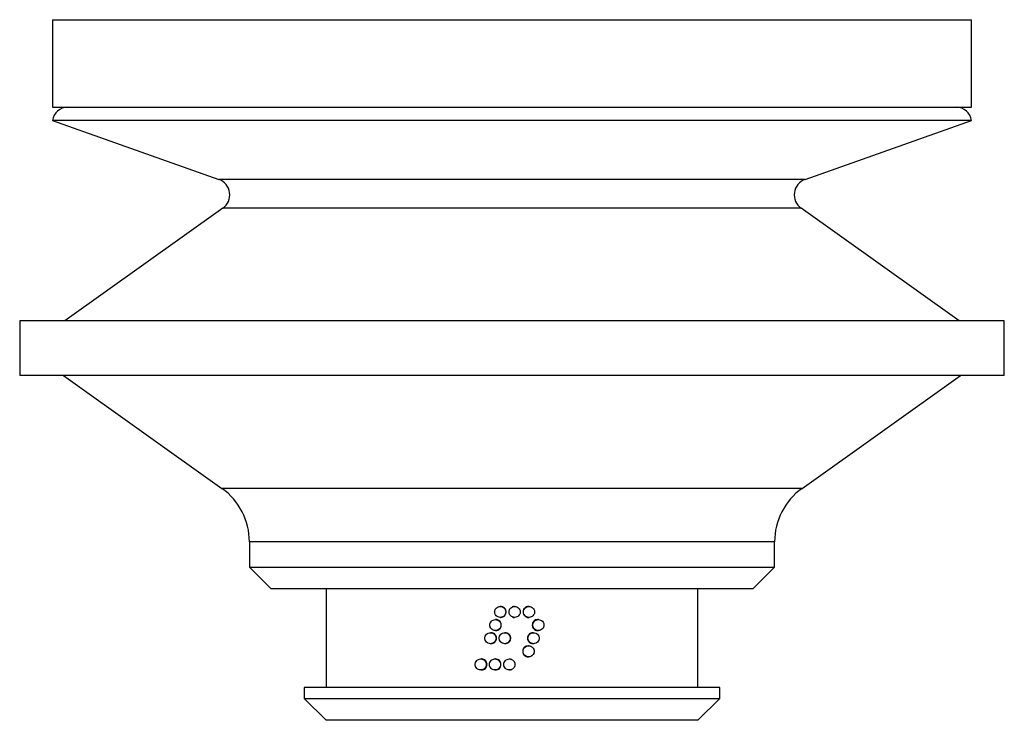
# Model space of a CAD drawing. Header units: millimetres. Extents: x 86.5 to 131.5, y 127.9 to 159.9.
import ezdxf

# ---------------------------------------------------------------- set-up
doc = ezdxf.new("R2010")
doc.units = ezdxf.units.MM

msp = doc.modelspace()

# ---------------------------------------------------------------- linework, layer by layer
at = {"color": 7, "linetype": 'Continuous', "lineweight": 25}
for p, q in [((88.049, 159.899), (88.049, 155.899)), ((88.049, 159.899), (130.049, 159.899)), ((130.049, 155.899), (130.049, 159.899)), ((88.049, 155.899), (130.049, 155.899)), ((88.045, 155.299), (95.649, 152.606)), ((109.049, 155.299), (88.045, 155.299)), ((130.054, 155.299), (109.049, 155.299)), ((122.449, 152.606), (130.054, 155.299)), ((109.049, 152.606), (95.649, 152.606)), ((122.449, 152.606), (109.049, 152.606)), ((95.834, 151.288), (88.619, 146.149)), ((109.049, 151.288), (95.834, 151.288)), ((122.264, 151.288), (109.049, 151.288)), ((129.479, 146.149), (122.264, 151.288)), ((86.549, 146.149), (86.549, 143.649)), ((109.049, 146.149), (86.549, 146.149)), ((131.549, 146.149), (109.049, 146.149)), ((131.549, 143.649), (131.549, 146.149)), ((109.049, 143.649), (86.549, 143.649)), ((88.548, 143.649), (95.789, 138.493)), ((131.549, 143.649), (109.049, 143.649)), ((122.309, 138.493), (129.55, 143.649)), ((109.049, 138.493), (95.789, 138.493)), ((122.309, 138.493), (109.049, 138.493)), ((97.049, 136.049), (97.049, 134.899)), ((109.049, 136.049), (97.049, 136.049)), ((121.049, 136.049), (109.049, 136.049)), ((121.049, 134.899), (121.049, 136.049)), ((97.049, 134.899), (98.049, 133.899)), ((97.049, 134.899), (109.049, 134.899)), ((109.049, 134.899), (121.049, 134.899)), ((120.049, 133.899), (121.049, 134.899)), ((109.049, 133.899), (98.049, 133.899)), ((100.549, 133.899), (100.549, 129.399)), ((120.049, 133.899), (109.049, 133.899)), ((117.549, 129.399), (117.549, 133.899)), ((108.528, 133.099), (108.513, 133.099)), ((109.17, 133.099), (109.166, 133.099)), ((109.826, 133.099), (109.804, 133.099)), ((108.311, 132.499), (108.289, 132.499)), ((108.513, 132.599), (108.528, 132.599)), ((109.167, 132.599), (109.17, 132.599)), ((109.804, 132.599), (109.826, 132.599)), ((110.256, 132.499), (110.221, 132.499)), ((108.093, 131.899), (108.065, 131.899)), ((108.289, 131.999), (108.311, 131.999)), ((108.73, 131.899), (108.72, 131.899)), ((110.033, 131.899), (110.005, 131.899)), ((110.221, 131.999), (110.256, 131.999)), ((108.065, 131.399), (108.093, 131.399)), ((108.721, 131.399), (108.73, 131.399)), ((109.809, 131.299), (109.787, 131.299)), ((110.005, 131.399), (110.033, 131.399)), ((107.661, 130.699), (107.62, 130.699)), ((108.294, 130.699), (108.272, 130.699)), ((108.931, 130.699), (108.928, 130.699)), ((109.788, 130.799), (109.809, 130.799)), ((107.62, 130.199), (107.661, 130.199)), ((108.272, 130.199), (108.294, 130.199)), ((108.928, 130.199), (108.932, 130.199)), ((99.549, 129.399), (99.549, 128.899)), ((109.049, 129.399), (99.549, 129.399)), ((118.549, 129.399), (109.049, 129.399)), ((118.549, 128.899), (118.549, 129.399)), ((99.549, 128.899), (100.549, 127.899)), ((99.549, 128.899), (109.049, 128.899)), ((109.049, 128.899), (118.549, 128.899)), ((117.549, 127.899), (118.549, 128.899)), ((109.049, 127.899), (100.549, 127.899)), ((117.549, 127.899), (109.049, 127.899))]:
    msp.add_line(p, q, dxfattribs=at)
for centre, radius, start, end in [((88.737, 155.199), 0.7, 90, 171.7868), ((129.361, 155.199), 0.7, 8.2132, 90), ((95.399, 151.899), 0.75, 305.46, 70.5), ((122.699, 151.899), 0.75, 109.5, 234.54), ((94.049, 136.049), 3, 0, 54.545), ((124.049, 136.049), 3, 125.455, 180)]:
    msp.add_arc(centre, radius, start, end, dxfattribs=at)
for points, knots in [([(108.256, 132.849), (108.257, 132.832), (108.259, 132.8), (108.28, 132.737), (108.327, 132.667), (108.413, 132.612), (108.513, 132.592), (108.614, 132.612), (108.699, 132.667), (108.747, 132.737), (108.767, 132.8), (108.772, 132.849), (108.767, 132.898), (108.747, 132.961), (108.699, 133.031), (108.614, 133.086), (108.513, 133.105), (108.413, 133.086), (108.327, 133.031), (108.28, 132.961), (108.259, 132.898), (108.257, 132.865), (108.256, 132.849)], [0, 0, 0, 0, 0.030987, 0.061899, 0.123975, 0.186743, 0.249996, 0.313249, 0.376018, 0.438094, 0.46899, 0.499993, 0.530824, 0.561899, 0.623975, 0.686743, 0.749996, 0.813249, 0.876018, 0.938094, 0.969154, 1, 1, 1, 1]), ([(108.528, 132.599), (108.561, 132.603), (108.626, 132.61), (108.71, 132.668), (108.765, 132.751), (108.785, 132.849), (108.765, 132.947), (108.709, 133.031), (108.627, 133.083), (108.56, 133.105), (108.528, 133.099), (108.528, 133.099)], [0, 0, 0, 0, 0.124968, 0.249978, 0.375061, 0.499948, 0.624802, 0.749958, 0.874959, 0.999968, 1, 1, 1, 1]), ([(108.913, 132.849), (108.914, 132.832), (108.916, 132.8), (108.936, 132.737), (108.984, 132.667), (109.069, 132.612), (109.17, 132.592), (109.271, 132.612), (109.356, 132.667), (109.404, 132.737), (109.424, 132.8), (109.429, 132.849), (109.424, 132.898), (109.404, 132.961), (109.356, 133.031), (109.271, 133.086), (109.17, 133.105), (109.069, 133.086), (108.983, 133.031), (108.936, 132.961), (108.915, 132.898), (108.914, 132.865), (108.913, 132.849)], [0, 0, 0, 0, 0.0309842, 0.0618926, 0.1239626, 0.1868781, 0.2499824, 0.3132292, 0.3759913, 0.4380613, 0.468954, 0.4999545, 0.5307817, 0.5618538, 0.6239238, 0.6866859, 0.7499327, 0.8130266, 0.8759171, 0.9383341, 0.9690061, 1, 1, 1, 1]), ([(109.166, 133.099), (109.133, 133.097), (109.091, 133.095), (109.058, 133.072), (109.052, 133.067)], [0, 0, 0, 0, 0.806197, 1, 1, 1, 1]), ([(109.804, 133.099), (109.771, 133.095), (109.706, 133.088), (109.624, 133.03), (109.566, 132.947), (109.558, 132.882), (109.555, 132.849)], [0, 0, 0, 0, 0.249915, 0.499916, 0.749693, 1, 1, 1, 1]), ([(109.555, 132.849), (109.558, 132.816), (109.566, 132.751), (109.624, 132.667), (109.706, 132.615), (109.772, 132.592), (109.804, 132.599), (109.804, 132.599)], [0, 0, 0, 0, 0.250336, 0.499969, 0.7499441, 0.9999362, 1, 1, 1, 1]), ([(109.57, 132.849), (109.571, 132.832), (109.572, 132.8), (109.593, 132.737), (109.64, 132.667), (109.726, 132.612), (109.826, 132.592), (109.926, 132.612), (110.012, 132.667), (110.059, 132.737), (110.079, 132.8), (110.084, 132.849), (110.079, 132.898), (110.059, 132.961), (110.012, 133.031), (109.926, 133.086), (109.826, 133.105), (109.726, 133.086), (109.64, 133.031), (109.593, 132.961), (109.572, 132.898), (109.571, 132.865), (109.57, 132.849)], [0, 0, 0, 0, 0.030987, 0.061899, 0.123975, 0.186743, 0.249996, 0.313249, 0.376018, 0.438094, 0.46899, 0.499993, 0.530824, 0.561899, 0.623975, 0.686743, 0.749996, 0.813249, 0.876018, 0.938094, 0.969154, 1, 1, 1, 1]), ([(108.033, 132.249), (108.034, 132.232), (108.036, 132.2), (108.056, 132.137), (108.103, 132.067), (108.189, 132.012), (108.289, 131.992), (108.389, 132.012), (108.475, 132.067), (108.523, 132.137), (108.542, 132.2), (108.547, 132.249), (108.542, 132.298), (108.523, 132.361), (108.475, 132.431), (108.389, 132.486), (108.289, 132.505), (108.189, 132.486), (108.103, 132.431), (108.056, 132.361), (108.036, 132.298), (108.034, 132.265), (108.033, 132.249)], [0, 0, 0, 0, 0.030987, 0.061899, 0.123975, 0.186743, 0.249996, 0.313249, 0.376018, 0.438094, 0.46899, 0.499993, 0.530824, 0.561899, 0.623975, 0.686743, 0.749996, 0.813249, 0.876018, 0.938094, 0.969154, 1, 1, 1, 1]), ([(108.311, 131.999), (108.343, 132.003), (108.408, 132.01), (108.491, 132.068), (108.547, 132.151), (108.566, 132.249), (108.547, 132.347), (108.491, 132.431), (108.409, 132.483), (108.342, 132.505), (108.311, 132.499), (108.311, 132.499)], [0, 0, 0, 0, 0.124968, 0.249978, 0.375061, 0.499948, 0.624802, 0.749958, 0.874959, 0.999968, 1, 1, 1, 1]), ([(109.052, 132.631), (109.058, 132.626), (109.091, 132.603), (109.135, 132.593), (109.167, 132.599), (109.167, 132.599)], [0, 0, 0, 0, 0.192128, 0.999793, 1, 1, 1, 1]), ([(110.221, 132.499), (110.189, 132.495), (110.124, 132.488), (110.042, 132.43), (109.984, 132.347), (109.977, 132.282), (109.973, 132.249)], [0, 0, 0, 0, 0.2499151, 0.4999163, 0.7496934, 1, 1, 1, 1]), ([(110.001, 132.249), (110.001, 132.232), (110.003, 132.2), (110.024, 132.137), (110.071, 132.067), (110.156, 132.012), (110.256, 131.992), (110.356, 132.012), (110.44, 132.067), (110.488, 132.137), (110.507, 132.2), (110.512, 132.249), (110.507, 132.298), (110.488, 132.361), (110.44, 132.431), (110.356, 132.486), (110.256, 132.505), (110.156, 132.486), (110.071, 132.431), (110.024, 132.361), (110.003, 132.298), (110.001, 132.265), (110.001, 132.249)], [0, 0, 0, 0, 0.030987, 0.061899, 0.123975, 0.186743, 0.249996, 0.313249, 0.376018, 0.438094, 0.46899, 0.499993, 0.530824, 0.561899, 0.623975, 0.686743, 0.749996, 0.813249, 0.876018, 0.938094, 0.969154, 1, 1, 1, 1]), ([(107.81, 131.649), (107.811, 131.632), (107.813, 131.6), (107.833, 131.537), (107.88, 131.467), (107.965, 131.412), (108.065, 131.392), (108.165, 131.412), (108.25, 131.467), (108.298, 131.537), (108.318, 131.6), (108.323, 131.649), (108.318, 131.698), (108.298, 131.761), (108.25, 131.831), (108.165, 131.886), (108.065, 131.905), (107.965, 131.886), (107.88, 131.831), (107.833, 131.761), (107.813, 131.698), (107.811, 131.665), (107.81, 131.649)], [0, 0, 0, 0, 0.030987, 0.061899, 0.123975, 0.186743, 0.249996, 0.313249, 0.376018, 0.438094, 0.46899, 0.499993, 0.530824, 0.561899, 0.623975, 0.686743, 0.749996, 0.813249, 0.876018, 0.938094, 0.969154, 1, 1, 1, 1]), ([(108.093, 131.399), (108.126, 131.403), (108.191, 131.41), (108.274, 131.468), (108.329, 131.551), (108.349, 131.649), (108.329, 131.747), (108.274, 131.831), (108.191, 131.883), (108.125, 131.905), (108.093, 131.899), (108.093, 131.899)], [0, 0, 0, 0, 0.124968, 0.249978, 0.375061, 0.499948, 0.624802, 0.749958, 0.874959, 0.999968, 1, 1, 1, 1]), ([(108.463, 131.649), (108.464, 131.632), (108.466, 131.6), (108.487, 131.537), (108.534, 131.467), (108.62, 131.412), (108.72, 131.392), (108.821, 131.412), (108.907, 131.467), (108.955, 131.537), (108.974, 131.6), (108.979, 131.649), (108.975, 131.698), (108.955, 131.761), (108.907, 131.831), (108.821, 131.886), (108.72, 131.905), (108.62, 131.886), (108.534, 131.831), (108.487, 131.761), (108.466, 131.698), (108.464, 131.665), (108.463, 131.649)], [0, 0, 0, 0, 0.030987, 0.061899, 0.123975, 0.186743, 0.249996, 0.313249, 0.376018, 0.438094, 0.46899, 0.499993, 0.530824, 0.561899, 0.623975, 0.686743, 0.749996, 0.813249, 0.876018, 0.938094, 0.969154, 1, 1, 1, 1]), ([(108.73, 131.399), (108.763, 131.403), (108.828, 131.41), (108.911, 131.468), (108.967, 131.551), (108.986, 131.649), (108.967, 131.747), (108.911, 131.831), (108.828, 131.883), (108.762, 131.905), (108.73, 131.899), (108.73, 131.899)], [0, 0, 0, 0, 0.124968, 0.249978, 0.375061, 0.499948, 0.624802, 0.749958, 0.874959, 0.999968, 1, 1, 1, 1]), ([(110.005, 131.899), (109.972, 131.895), (109.907, 131.888), (109.825, 131.83), (109.767, 131.747), (109.76, 131.682), (109.756, 131.649)], [0, 0, 0, 0, 0.249915, 0.499916, 0.749693, 1, 1, 1, 1]), ([(109.777, 131.649), (109.778, 131.632), (109.78, 131.6), (109.8, 131.537), (109.847, 131.467), (109.933, 131.412), (110.033, 131.392), (110.133, 131.412), (110.218, 131.467), (110.265, 131.537), (110.285, 131.6), (110.29, 131.649), (110.285, 131.698), (110.265, 131.761), (110.218, 131.831), (110.133, 131.886), (110.033, 131.905), (109.933, 131.886), (109.847, 131.831), (109.8, 131.761), (109.78, 131.698), (109.778, 131.665), (109.777, 131.649)], [0, 0, 0, 0, 0.030987, 0.061899, 0.123975, 0.186743, 0.249996, 0.313249, 0.376018, 0.438094, 0.46899, 0.499993, 0.530824, 0.561899, 0.623975, 0.686743, 0.749996, 0.813249, 0.876018, 0.938094, 0.969154, 1, 1, 1, 1]), ([(109.973, 132.249), (109.977, 132.216), (109.985, 132.151), (110.042, 132.067), (110.124, 132.015), (110.19, 131.992), (110.221, 131.999), (110.221, 131.999)], [0, 0, 0, 0, 0.250336, 0.499969, 0.749944, 0.999936, 1, 1, 1, 1]), ([(109.756, 131.649), (109.76, 131.616), (109.767, 131.551), (109.825, 131.467), (109.907, 131.415), (109.973, 131.392), (110.005, 131.399), (110.005, 131.399)], [0, 0, 0, 0, 0.250336, 0.499969, 0.749944, 0.999936, 1, 1, 1, 1]), ([(109.787, 131.299), (109.755, 131.295), (109.69, 131.288), (109.607, 131.23), (109.549, 131.147), (109.542, 131.082), (109.538, 131.049)], [0, 0, 0, 0, 0.249915, 0.499916, 0.749693, 1, 1, 1, 1]), ([(109.538, 131.049), (109.542, 131.016), (109.549, 130.951), (109.607, 130.867), (109.689, 130.815), (109.756, 130.792), (109.787, 130.799), (109.787, 130.799)], [0, 0, 0, 0, 0.250336, 0.499969, 0.749944, 0.999936, 1, 1, 1, 1]), ([(109.553, 131.049), (109.553, 131.032), (109.555, 131), (109.576, 130.937), (109.623, 130.867), (109.709, 130.812), (109.809, 130.792), (109.909, 130.812), (109.995, 130.867), (110.042, 130.937), (110.062, 131), (110.067, 131.049), (110.062, 131.098), (110.042, 131.161), (109.995, 131.231), (109.909, 131.286), (109.809, 131.305), (109.709, 131.286), (109.623, 131.231), (109.576, 131.161), (109.555, 131.098), (109.553, 131.065), (109.553, 131.049)], [0, 0, 0, 0, 0.030987, 0.061899, 0.123975, 0.186743, 0.249996, 0.313249, 0.376018, 0.438094, 0.46899, 0.499993, 0.530824, 0.561899, 0.623975, 0.686743, 0.749996, 0.813249, 0.876018, 0.938094, 0.969154, 1, 1, 1, 1]), ([(107.367, 130.449), (107.368, 130.432), (107.369, 130.4), (107.389, 130.337), (107.436, 130.267), (107.521, 130.212), (107.62, 130.192), (107.719, 130.212), (107.804, 130.267), (107.852, 130.337), (107.871, 130.4), (107.876, 130.449), (107.871, 130.498), (107.852, 130.561), (107.804, 130.631), (107.719, 130.686), (107.62, 130.705), (107.521, 130.686), (107.436, 130.631), (107.389, 130.561), (107.369, 130.498), (107.368, 130.465), (107.367, 130.449)], [0, 0, 0, 0, 0.030987, 0.061899, 0.123975, 0.186743, 0.249996, 0.313249, 0.376018, 0.438094, 0.46899, 0.499993, 0.530824, 0.561899, 0.623975, 0.686743, 0.749996, 0.813249, 0.876018, 0.938094, 0.969154, 1, 1, 1, 1]), ([(107.661, 130.199), (107.693, 130.203), (107.758, 130.21), (107.84, 130.268), (107.895, 130.351), (107.914, 130.449), (107.895, 130.547), (107.84, 130.631), (107.758, 130.683), (107.692, 130.705), (107.661, 130.699), (107.661, 130.699)], [0, 0, 0, 0, 0.124968, 0.249978, 0.375061, 0.499948, 0.624802, 0.749958, 0.874959, 0.999968, 1, 1, 1, 1]), ([(108.016, 130.449), (108.017, 130.432), (108.019, 130.4), (108.039, 130.337), (108.086, 130.267), (108.172, 130.212), (108.272, 130.192), (108.372, 130.212), (108.457, 130.267), (108.505, 130.337), (108.525, 130.4), (108.53, 130.449), (108.525, 130.498), (108.505, 130.561), (108.458, 130.631), (108.372, 130.686), (108.272, 130.705), (108.172, 130.686), (108.086, 130.631), (108.039, 130.561), (108.019, 130.498), (108.017, 130.465), (108.016, 130.449)], [0, 0, 0, 0, 0.030987, 0.061899, 0.123975, 0.186743, 0.249996, 0.313249, 0.376018, 0.438094, 0.46899, 0.499993, 0.530824, 0.561899, 0.623975, 0.686743, 0.749996, 0.813249, 0.876018, 0.938094, 0.969154, 1, 1, 1, 1]), ([(108.294, 130.199), (108.327, 130.203), (108.392, 130.21), (108.475, 130.268), (108.53, 130.351), (108.55, 130.449), (108.53, 130.547), (108.475, 130.631), (108.392, 130.683), (108.326, 130.705), (108.294, 130.699), (108.294, 130.699)], [0, 0, 0, 0, 0.124968, 0.249978, 0.375061, 0.499948, 0.624802, 0.749958, 0.874959, 0.999968, 1, 1, 1, 1]), ([(108.671, 130.449), (108.672, 130.432), (108.674, 130.4), (108.694, 130.337), (108.742, 130.267), (108.827, 130.212), (108.928, 130.192), (109.029, 130.212), (109.114, 130.267), (109.162, 130.337), (109.182, 130.4), (109.187, 130.449), (109.182, 130.498), (109.162, 130.561), (109.114, 130.631), (109.029, 130.686), (108.928, 130.705), (108.827, 130.686), (108.742, 130.631), (108.694, 130.561), (108.674, 130.498), (108.672, 130.465), (108.671, 130.449)], [0, 0, 0, 0, 0.030984, 0.061893, 0.123964, 0.186726, 0.249974, 0.313068, 0.375959, 0.438241, 0.468892, 0.500028, 0.530855, 0.561928, 0.623998, 0.686914, 0.750019, 0.813266, 0.876029, 0.9381, 0.969156, 1, 1, 1, 1]), ([(109.046, 130.667), (109.04, 130.671), (109.007, 130.695), (108.963, 130.705), (108.931, 130.699), (108.931, 130.699)], [0, 0, 0, 0, 0.192128, 0.999792, 1, 1, 1, 1]), ([(108.932, 130.199), (108.965, 130.2), (109.007, 130.202), (109.04, 130.226), (109.046, 130.231)], [0, 0, 0, 0, 0.806195, 1, 1, 1, 1])]:
    msp.add_open_spline(points, degree=3, knots=knots, dxfattribs=at)

doc.saveas('drawing.dxf')
